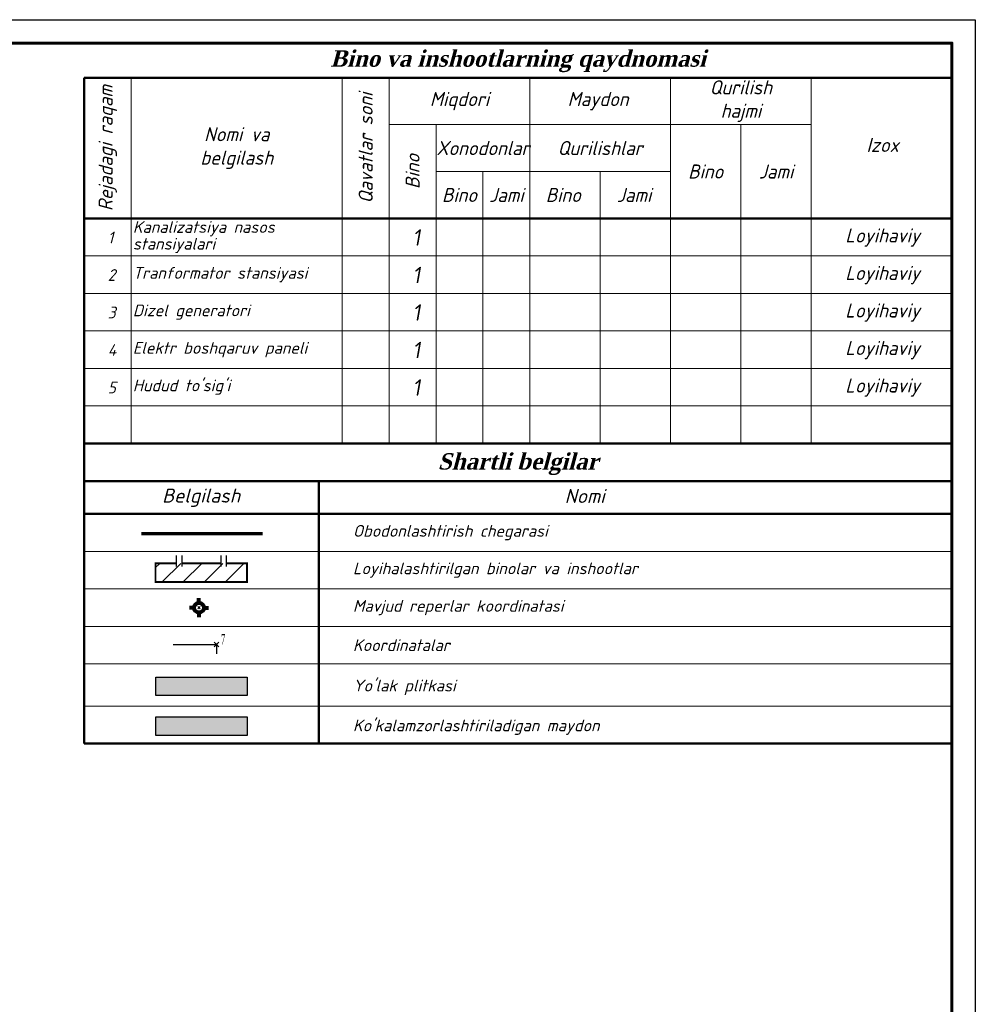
# Model space of a CAD drawing. Header units: inches. Extents: x 681 to 1301, y 5 to 429.
# Tile 10 of 10: x 1071 to 1275, y 215 to 425. Entities that reach past the tile are written whole.
import ezdxf

# ---------------------------------------------------------------- set-up
doc = ezdxf.new("R2010")
doc.units = ezdxf.units.IN
doc.header["$MEASUREMENT"] = 0
doc.layers.add('.', color=7, linetype='Continuous', lineweight=15)
doc.layers.add('koordinata', color=7, linetype='Continuous')
doc.layers.add('Проезды проект', color=250, linetype='Continuous')
doc.styles.add('GOST_R', font='isocpeur.ttf', dxfattribs={"oblique": 15})
doc.styles.get("Standard").update_dxf_attribs({"font": 'arial.ttf'})
doc.styles.add('TIMES', font='times.ttf', dxfattribs={"width": 0.5, "height": 1.1})
doc.styles.add('ГОСТ 2.304', font='isocpeur.ttf', dxfattribs={"oblique": 10})
doc.linetypes.add('GrZeml', pattern='A,12.7,-5.08,["|",Standard,S=2.54,R=0,X=-2.54,Y=-1.27],-0.1', length=17.88)

# ---------------------------------------------------------------- blocks, each defined once
blk = doc.blocks.new('*U26')
at = {"color": 0, "ltscale": 25}
blk.add_lwpolyline([(-59400, 42000), (0, 42000), (0, 0), (-59400, 0)], close=True, dxfattribs=at)
at = {"color": 0, "lineweight": 60, "ltscale": 25}
blk.add_lwpolyline([(-57400, 41500), (-500, 41500), (-500, 500), (-57400, 500)], close=True, dxfattribs=at)
blk = doc.blocks.new('*U45')
at = {"layer": 'koordinata', "linetype": 'ByBlock', "lineweight": 30}
blk.add_hatch(color=1, dxfattribs=at).paths.add_polyline_path([(30091.16, 35020.35, 1), (30091.41, 35020.35, 1)], flags=0)
at = {"layer": 'koordinata', "color": 1, "linetype": 'ByBlock', "lineweight": 30}
for points in [[(30091.53, 35020.6), (30091.03, 35020.1)], [(30091.03, 35020.6), (30091.53, 35020.1)]]:
    blk.add_lwpolyline(points, dxfattribs=at)
at = {"layer": 'koordinata', "color": 5, "linetype": 'ByBlock', "lineweight": 30, "true_color": 0x0000ff, "style": 'TIMES', "width": 0.5}
blk.add_text('7', height=1.1, dxfattribs=at).set_placement((30091.78, 35020.35))
blk = doc.blocks.new('vqwervqwerv')
at = {"color": 1, "linetype": 'ByBlock', "lineweight": 80}
for p, q in [((3154.43, 2233.42), (3154.43, 2234.42)), ((3153.39, 2232.38), (3152.39, 2232.38)), ((3155.46, 2232.38), (3156.46, 2232.38)), ((3154.43, 2231.35), (3154.43, 2230.35))]:
    blk.add_line(p, q, dxfattribs=at)
blk.add_circle((3154.43, 2232.38), 1.04, dxfattribs=at)
blk = doc.blocks.new('*U44')
at = {"layer": 'koordinata', "linetype": 'ByBlock', "lineweight": 30}
blk.add_hatch(color=1, dxfattribs=at).paths.add_polyline_path([(29999.62, 35036.4, 1), (29999.87, 35036.4, 1)], flags=0)
at = {"layer": 'koordinata', "color": 1, "linetype": 'ByBlock', "lineweight": 30}
for points in [[(30000, 35036.65), (29999.5, 35036.15)], [(29999.5, 35036.65), (30000, 35036.15)]]:
    blk.add_lwpolyline(points, dxfattribs=at)
at = {"layer": 'koordinata', "color": 5, "linetype": 'ByBlock', "lineweight": 30, "true_color": 0x0000ff, "style": 'TIMES', "width": 0.5}
blk.add_text('1', height=1.1, dxfattribs=at).set_placement((30000.25, 35036.4))

msp = doc.modelspace()

# ---------------------------------------------------------------- hatches: boundary and pattern name
at = {"layer": '.', "lineweight": 40}
h = msp.add_hatch(color=256, dxfattribs=at)
h.dxf.hatch_style = 1
h.set_gradient(color1=(214, 214, 214), color2=(214, 214, 214), tint=1)
h.paths.add_polyline_path([(1099.76, 284.74), (1119.24, 284.74), (1119.24, 280.8), (1099.76, 280.8)])
at = {"linetype": 'ByBlock', "lineweight": 20, "ltscale": 200, "true_color": 0x000000, "transparency": 33554559}
h = msp.add_hatch(dxfattribs=at)
h.set_pattern_fill('ANSI31', color=18)
h.set_pattern_definition([(45, (644.5018, 243.5413), (-2.245064, 2.245064), [])])
h.paths.add_polyline_path([(1099.69, 308.97), (1119.17, 308.97), (1119.17, 305.03), (1099.69, 305.03)])
at = {"layer": 'Проезды проект', "lineweight": 15, "ltscale": 100, "true_color": 0x759749, "transparency": 33554687}
h = msp.add_hatch(color=75, dxfattribs=at)
h.dxf.hatch_style = 1
h.paths.add_polyline_path([(1099.76, 276.24), (1119.24, 276.24), (1119.24, 272.3), (1099.76, 272.3)])

# ---------------------------------------------------------------- linework, layer by layer
at = {"color": 250, "linetype": 'Continuous', "lineweight": 50, "ltscale": 100}
for p, q in [((1084.5, 412.56), (1269.5, 412.56)), ((1084.5, 412.56), (1084.5, 270.54)), ((1084.5, 382.56), (1269.5, 382.56)), ((1084.5, 334.56), (1269.5, 334.56))]:
    msp.add_line(p, q, dxfattribs=at)
at = {"linetype": 'Continuous'}
msp.add_line((1084.5, 382.56), (1269.5, 382.56), dxfattribs=at)
at = {"color": 7, "lineweight": 20}
for p, q in [((1094.5, 382.56), (1094.5, 334.56)), ((1139.5, 382.56), (1139.5, 334.56)), ((1149.5, 382.56), (1149.5, 334.56)), ((1159.5, 382.56), (1159.5, 334.56)), ((1169.5, 382.56), (1169.5, 334.56)), ((1179.5, 382.56), (1179.5, 334.56)), ((1194.5, 382.56), (1194.5, 334.56)), ((1209.5, 382.56), (1209.5, 334.56)), ((1224.5, 382.56), (1224.5, 334.56)), ((1224.5, 382.56), (1224.5, 334.56)), ((1239.5, 382.56), (1239.5, 334.56)), ((1084.5, 374.56), (1269.5, 374.56)), ((1084.5, 366.56), (1269.5, 366.56)), ((1084.5, 358.56), (1269.5, 358.56)), ((1084.5, 350.56), (1269.5, 350.56)), ((1084.5, 350.56), (1269.5, 350.56)), ((1084.5, 342.56), (1269.5, 342.56)), ((1084.5, 342.56), (1269.5, 342.56)), ((1084.5, 334.56), (1269.5, 334.56))]:
    msp.add_line(p, q, dxfattribs=at)
at = {"lineweight": 50}
for p, q in [((1084.5, 326.54), (1269.5, 326.54)), ((1134.5, 326.54), (1134.5, 270.54)), ((1084.5, 319.54), (1269.5, 319.54))]:
    msp.add_line(p, q, dxfattribs=at)
at = {"lineweight": 20}
for p, q in [((1084.5, 311.54), (1269.5, 311.54)), ((1084.5, 303.54), (1269.5, 303.54)), ((1084.5, 295.54), (1269.5, 295.54)), ((1084.5, 287.54), (1269.5, 287.54))]:
    msp.add_line(p, q, dxfattribs=at)
at = {"color": 7, "lineweight": 20}
for points in [[(1084.5, 412.56), (1084.5, 382.56), (1094.5, 382.56), (1094.5, 412.56)], [(1094.5, 412.56), (1094.5, 382.56), (1139.5, 382.56), (1139.5, 412.56)], [(1139.5, 412.56), (1139.5, 382.56), (1149.5, 382.56), (1149.5, 412.56)], [(1179.5, 412.56), (1149.5, 412.56), (1149.5, 402.56), (1179.5, 402.56)], [(1179.5, 412.56), (1179.5, 402.56), (1239.5, 402.56), (1239.5, 412.56)], [(1209.5, 412.56), (1209.5, 402.56), (1239.5, 402.56), (1239.5, 412.56)], [(1149.5, 402.56), (1149.5, 382.56), (1159.5, 382.56), (1159.5, 402.56)], [(1159.5, 402.56), (1159.5, 392.56), (1179.5, 392.56), (1179.5, 402.56)], [(1179.5, 402.56), (1179.5, 392.56), (1209.5, 392.56), (1209.5, 402.56)], [(1209.5, 402.56), (1209.5, 382.56), (1224.5, 382.56), (1224.5, 402.56)], [(1224.5, 402.56), (1224.5, 382.56), (1239.5, 382.56), (1239.5, 402.56)], [(1159.5, 392.56), (1159.5, 382.56), (1169.5, 382.56), (1169.5, 392.56)], [(1169.5, 392.56), (1169.5, 382.56), (1179.5, 382.56), (1179.5, 392.56)], [(1179.5, 392.56), (1179.5, 382.56), (1194.5, 382.56), (1194.5, 392.56)], [(1194.5, 392.56), (1194.5, 382.56), (1209.5, 382.56), (1209.5, 392.56)]]:
    msp.add_lwpolyline(points, close=True, dxfattribs=at)
at = {"color": 1, "linetype": 'GrZeml', "lineweight": 70, "ltscale": 0.5}
msp.add_lwpolyline([(1122.48, 315.31), (1096.68, 315.31)], dxfattribs=at)
at = {"color": 0, "lineweight": 30, "const_width": 0.4}
for points in [[(1114.78, 308.97), (1119.17, 308.97), (1119.17, 305.03), (1099.69, 305.03), (1099.69, 308.97), (1104.08, 308.97)], [(1105.27, 308.97), (1113.58, 308.97)]]:
    msp.add_lwpolyline(points, dxfattribs=at)
for points in [[(1104.08, 310.64), (1104.08, 308.33)], [(1105.27, 310.64), (1105.27, 308.33)], [(1113.58, 310.64), (1113.58, 308.33)], [(1114.78, 310.64), (1114.78, 308.33)]]:
    msp.add_lwpolyline(points)
at = {"color": 7, "lineweight": 30}
msp.add_lwpolyline([(1103.42, 291.69), (1112.67, 291.69), (1112.67, 289.7)], dxfattribs=at)
at = {"color": 0, "lineweight": 30}
msp.add_lwpolyline([(1099.76, 284.74), (1119.24, 284.74), (1119.24, 280.8), (1099.76, 280.8)], close=True, dxfattribs=at)
at = {"lineweight": 20}
for points in [[(1084.5, 278.54), (1269.5, 278.54)], [(1084.5, 270.54), (1269.5, 270.54)]]:
    msp.add_lwpolyline(points, dxfattribs=at)
at = {"lineweight": 30}
msp.add_lwpolyline([(1099.76, 276.24), (1119.24, 276.24), (1119.24, 272.3), (1099.76, 272.3)], close=True, dxfattribs=at)
at = {"lineweight": 50}
msp.add_lwpolyline([(1084.5, 270.54), (1269.5, 270.54)], dxfattribs=at)

# ---------------------------------------------------------------- block references
at = {"xscale": 0.01, "yscale": 0.01, "zscale": 0.01}
msp.add_blockref('*U26', (1274.5, 4.94), dxfattribs=at)
at = {"color": 5, "linetype": 'ByBlock', "lineweight": 80}
msp.add_blockref('vqwervqwerv', (-2045.49, -1932.87), dxfattribs=at)
at = {"layer": 'koordinata', "color": 1, "linetype": 'ByBlock', "lineweight": 30}
msp.add_blockref('*U44', (-28890.81, -34736.89), dxfattribs=at)
at = {"layer": 'koordinata', "color": 1, "linetype": 'ByBlock', "lineweight": 30, "xscale": 2, "yscale": 2, "zscale": 2}
msp.add_blockref('*U45', (-59069.89, -69749.01), dxfattribs=at)

# ---------------------------------------------------------------- texts
at = {"ltscale": 100, "attachment_point": 5, "style": 'GOST_R'}
for s, insert, char_height, width in [('{\\fTimes New Roman|b1|i0|c204|p18;\\PBino va inshootlarning qaydnomasi}', (1177, 418.99), 3.5, 185), ('\\pt56;{\\fTimes New Roman|b1|i0|c204|p18;Shartli belgilar}', (1177, 330.15), 3.5, 185), ('Belgilash', (1109.4, 322.99), 3, 22.0511), ('Nomi', (1191.2, 323.36), 3, 28.9434)]:
    msp.add_mtext(s, dxfattribs=dict(at, insert=insert, char_height=char_height, width=width))
at = {"char_height": 3, "attachment_point": 5, "style": 'GOST_R'}
for s, insert, width in [('{\\fGOST Common|b0|i0|c204|p34;Qurilish\\Phajmi}', (1224.5, 407.56), 30), ('{\\fGOST Common|b0|i0|c204|p34;Miqdori}', (1164.5, 407.56), 30), ('{\\fGOST Common|b0|i0|c204|p34;Maydon}', (1194.05, 407.56), 60), ('{\\fGOST Common|b0|i0|c204|p34;Nomi va\\Pbelgilash}', (1117, 397.56), 45), ('{\\fGOST Common|b0|i0|c0|p34;Xonodonlar}', (1169.5, 397.56), 20), ('{\\fGOST Common|b0|i0|c204|p34;Qurilishlar}', (1194.5, 397.56), 30), ('{\\fGOST Common|b0|i0|c0|p34;Izox}', (1254.73, 398.23), 30), ('{\\fGOST Common|b0|i0|c0|p34;Bino}', (1217, 392.56), 15), ('{\\fGOST Common|b0|i0|c0|p34;Jami}', (1232, 392.56), 15), ('{\\fGOST Common|b0|i0|c0|p34;Bino}', (1164.5, 387.56), 10), ('{\\fGOST Common|b0|i0|c0|p34;Jami}', (1174.5, 387.56), 10), ('{\\fGOST Common|b0|i0|c0|p34;Bino}', (1186.64, 387.56), 10), ('{\\fGOST Common|b0|i0|c0|p34;Jami}', (1201.73, 387.56), 10), ('{\\fGOST Common|b0|i0|c0|p34;Loyihaviy}', (1254.73, 378.47), 30), ('{\\fGOST Common|b0|i0|c0|p34;Loyihaviy}', (1254.73, 370.47), 30), ('{\\fGOST Common|b0|i0|c0|p34;Loyihaviy}', (1254.73, 362.47), 30), ('{\\fGOST Common|b0|i0|c0|p34;Loyihaviy}', (1254.73, 354.47), 30), ('{\\fGOST Common|b0|i0|c0|p34;Loyihaviy}', (1254.73, 346.47), 30)]:
    msp.add_mtext(s, dxfattribs=dict(at, insert=insert, width=width))
at = {"char_height": 3, "attachment_point": 5, "rotation": 90, "style": 'GOST_R'}
for s, insert, width in [('{\\fGOST Common|b0|i0|c204|p34;Qavatlar soni}', (1144.5, 397.56), 30), ('{\\fGOST Common|b0|i0|c204|p34;Rejadagi raqam}', (1089.5, 397.56), 30), ('{\\fGOST Common|b0|i0|c0|p34;Bino}', (1154.5, 392.56), 20)]:
    msp.add_mtext(s, dxfattribs=dict(at, insert=insert, width=width))
at = {"linetype": 'Continuous', "lineweight": 25, "ltscale": 200, "width": 116.7369, "attachment_point": 4, "line_spacing_factor": 0.857143}
for s, insert, char_height, style in [('Kanalizatsiya nasos \\Pstansiyalari', (1094.85, 378.56), 2.5, 'GOST_R'), ('{\\fGOST Common|b0|i0|c0|p34;1}', (1154.5, 378.49), 3.5, 'ГОСТ 2.304'), ('{\\fGOST Common|b0|i0|c204|p34;1}', (1089.5, 378.49), 2.5, 'GOST_R'), ('{\\fGOST Common|b0|i0|c0|p34;2}', (1089.5, 370.49), 2.5, 'GOST_R'), ('Tranformator stansiyasi', (1094.85, 370.56), 2.5, 'GOST_R'), ('{\\fGOST Common|b0|i0|c0|p34;1}', (1154.5, 370.49), 3.5, 'ГОСТ 2.304'), ('{\\fGOST Common|b0|i0|c0|p34;3}', (1089.5, 362.49), 2.5, 'GOST_R'), ('Dizel generatori', (1094.85, 362.56), 2.5, 'GOST_R'), ('{\\fGOST Common|b0|i0|c0|p34;1}', (1154.5, 362.49), 3.5, 'ГОСТ 2.304'), ('{\\fGOST Common|b0|i0|c0|p34;4}', (1089.5, 354.49), 2.5, 'GOST_R'), ('Elektr boshqaruv paneli ', (1094.85, 354.56), 2.5, 'GOST_R'), ('{\\fGOST Common|b0|i0|c0|p34;1}', (1154.5, 354.49), 3.5, 'ГОСТ 2.304'), ('{\\fGOST Common|b0|i0|c204|p34;5}', (1089.5, 346.49), 2.5, 'GOST_R'), ("Hudud to'sig'i", (1094.85, 346.56), 2.5, 'GOST_R'), ('{\\fGOST Common|b0|i0|c0|p34;1}', (1154.5, 346.49), 3.5, 'ГОСТ 2.304')]:
    msp.add_mtext(s, dxfattribs=dict(at, insert=insert, char_height=char_height, style=style))
at = {"ltscale": 0.5, "char_height": 2.5, "width": 126.3128, "attachment_point": 4, "style": 'GOST_R'}
for s, insert in [('Obodonlashtirish chegarasi', (1141.79, 315.54)), ('Loyihalashtirilgan binolar va inshootlar', (1141.79, 307.54)), ('\\A1;{\\C0;Mavjud reperlar \\A0;koordinatasi }', (1141.79, 299.54)), ('{\\C0;Koordinatalar }', (1141.79, 291.54)), ("Yo'lak plitkasi", (1141.79, 282.54)), ("Ko'kalamzorlashtiriladigan maydon", (1141.79, 274.04))]:
    msp.add_mtext(s, dxfattribs=dict(at, insert=insert))

doc.saveas('drawing.dxf')
